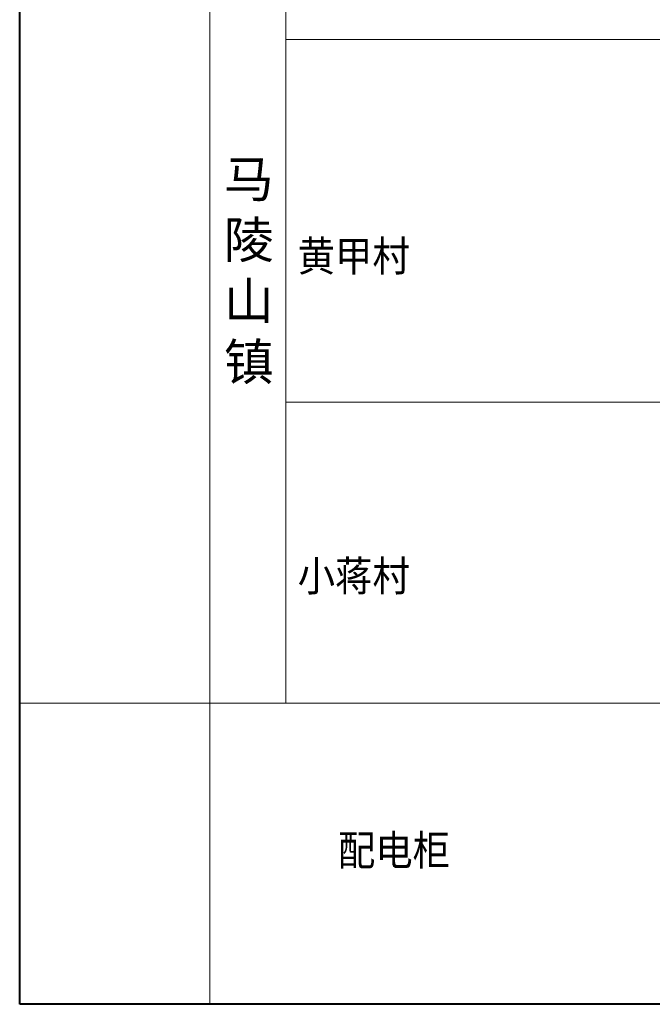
# Model space of a CAD drawing. Extents: x 36231 to 595326, y 3059 to 3871788.
# Tile 5 of 142: x 583315 to 584145, y 3861834 to 3863126. Entities that reach past the tile are written whole.
import ezdxf

# ---------------------------------------------------------------- set-up
doc = ezdxf.new("R2010")
doc.units = 0
for name, color, linetype, lineweight in [('0.13填充', 8, 'CONTINUOUS', 9), ('0.13文字', 3, 'CONTINUOUS', 13), ('文字', 7, 'CONTINUOUS', 15)]:
    doc.layers.add(name, color=color, linetype=linetype, lineweight=lineweight)
doc.styles.add('-仿宋_GB2312', font='仿宋_GB2312_0.ttf')

msp = doc.modelspace()

# ---------------------------------------------------------------- linework, layer by layer
at = {"layer": '0.13填充', "color": 3, "lineweight": 40}
for p, q in [((583314.72, 3861833.66), (583314.72, 3871380.08)), ((591089.66, 3861833.66), (583314.72, 3861833.66))]:
    msp.add_line(p, q, dxfattribs=at)
at = {"layer": '0.13文字', "lineweight": 13}
for p, q in [((583564.28, 3861833.66), (583564.28, 3867306.78)), ((583664.28, 3862228.91), (583664.28, 3867306.78)), ((590756.67, 3863100.09), (583664.28, 3863100.09)), ((590756.67, 3862624.17), (583664.28, 3862624.17)), ((590756.67, 3862228.91), (583314.72, 3862228.91))]:
    msp.add_line(p, q, dxfattribs=at)

# ---------------------------------------------------------------- texts
at = {"layer": '文字', "color": 7, "lineweight": 13, "style": '-仿宋_GB2312', "width": 0.9}
for s, p in [('黄甲村', (583679.66, 3862795.88)), ('小蒋村', (583679.66, 3862375.93)), ('配电柜', (583732.51, 3862015.87))]:
    msp.add_text(s, height=40, dxfattribs=at).set_placement(p)
at = {"layer": '文字', "color": 7, "lineweight": 13, "insert": (583582.87, 3862941.02), "char_height": 40, "width": 37.5388, "attachment_point": 1, "style": '-仿宋_GB2312'}
msp.add_mtext('{\\H1.2x;马陵山镇}', dxfattribs=at)

doc.saveas('drawing.dxf')
